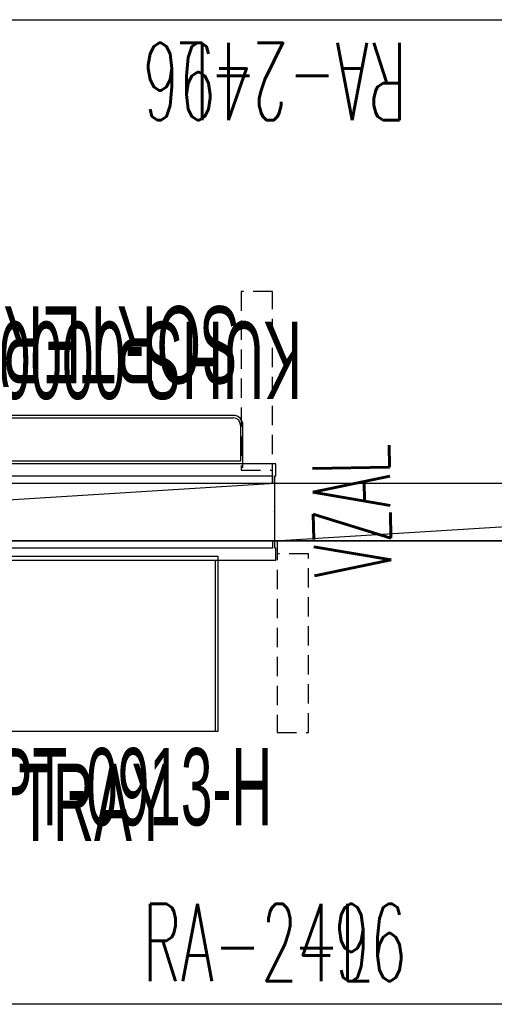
# Model space of a CAD drawing. Header units: inches. Extents: x 66 to 744, y -89 to 88.
# Tile 7 of 256: x 133 to 158, y -26 to 25. Entities that reach past the tile are written whole.
import ezdxf
from ezdxf.enums import TextEntityAlignment as Align

# ---------------------------------------------------------------- set-up
doc = ezdxf.new("R2010")
doc.units = ezdxf.units.IN
doc.header["$MEASUREMENT"] = 0
doc.header["$PDSIZE"] = 0.1
doc.linetypes.add('DASHED', pattern=[0.8, 0.5, -0.3])
doc.linetypes.add('DASHEDX2', pattern=[1.5, 1, -0.5])
doc.layers.add('A-Anno-Ttld', color=7, linetype='Continuous', lineweight=13)
for name, color, linetype in [('A-FURN-HAWORTH-ATT', 7, 'Continuous'), ('A-FURN-P-COMP', 86, 'Continuous'), ('A-FURN-P-COMP-TEXT', 86, 'Continuous'), ('A-FURN-P-COMP-TEXT2', 86, 'Continuous'), ('A-FURN-P-PNLS', 5, 'Continuous'), ('A-FURN-P-PNLS-CON', 104, 'Continuous'), ('A-FURN-P-PNLS-CON-TEXT2', 104, 'Continuous'), ('A-FURN-P-TEXT_UTEXT', 7, 'Continuous'), ('A-FURN-P-WKSF', 1, 'Continuous'), ('A-FURN-P-WKSF-ACC', 202, 'Continuous'), ('A-FURN-P-WKSF-ACC-TEXT2', 202, 'Continuous'), ('A-FURN-P-WKSF-SUPPORT', 202, 'Continuous'), ('A-FURN-P-WKSF-SUPPORT-TEXT2', 202, 'Continuous'), ('A-FURN-P-WKSF-TEXT2', 1, 'Continuous'), ('PSATTR', 7, 'Continuous'), ('Specattr', 7, 'Continuous')]:
    doc.layers.add(name, color=color, linetype=linetype)
doc.styles.add('0', font='TXT.SHX')
doc.styles.add('CAD_FNT', font='txt.shx', dxfattribs={"width": 0.6})
doc.styles.add('PM', font='txt.shx', dxfattribs={"width": 0.6})
doc.styles.add('PMSymText', font='txt.shx', dxfattribs={"width": 0.65})

# ---------------------------------------------------------------- blocks, each defined once
blk = doc.blocks.new('WURA-2496-JA-2D')
at = {"layer": 'A-FURN-P-WKSF'}
for p, q in [((68.5, 0), (27.5, 0)), ((96, -24), (0, -24))]:
    blk.add_line(p, q, dxfattribs=at)
at = {"layer": 'A-FURN-HAWORTH-ATT', "flags": 1}
for tag, p in [('PSMC', (0, 0)), ('PSPN', (0, -1.667)), ('PSON', (0, -3.333)), ('PSQT', (0, -5)), ('PST1', (0, -6.667)), ('PST2', (0, -8.333)), ('PST3', (0, -10)), ('PSEC', (0, -11.667))]:
    blk.add_attdef(tag, text='', height=1, dxfattribs=at).set_placement(p, align=Align.TOP_CENTER)
at = {"layer": 'A-FURN-P-WKSF-TEXT2', "style": '0', "width": 0.55, "flags": 8}
blk.add_attdef('ITEXT2', text='', height=4, dxfattribs=at).set_placement((48, -24), align=Align.BOTTOM_CENTER)
blk = doc.blocks.new('KUR1-XX48-PXX-2D')
at = {"layer": 'A-FURN-P-WKSF-ACC'}
for p, q in [((0.125, 0), (0, 0)), ((0, 0), (0, -0.375)), ((0.125, -0.375), (0.125, 0)), ((48, 0), (47.875, 0)), ((47.875, 0), (47.875, -0.375)), ((48, -0.375), (48, 0)), ((-0.062, -0.375), (-0.062, -1)), ((0, -0.375), (-0.062, -0.375)), ((47.875, -0.375), (0.125, -0.375)), ((48.062, -0.375), (48, -0.375)), ((48.062, -1), (48.062, -0.375)), ((-0.062, -1), (48.062, -1))]:
    blk.add_line(p, q, dxfattribs=at)
for p in [(0, 0), (48, 0), (24, -1)]:
    blk.add_point(p, dxfattribs=at)
at = {"layer": 'A-FURN-P-TEXT_UTEXT', "style": 'PMSymText', "width": 0.65, "flags": 8}
for tag, p in [('PSUT1', (23.022, -12.502)), ('PSUT3', (23.022, -24.502))]:
    blk.add_attdef(tag, text='', height=4, dxfattribs=at).set_placement(p, align=Align.CENTER)
at = {"layer": 'A-FURN-P-TEXT_UTEXT', "style": 'PMSymText', "width": 0.65}
blk.add_attdef('PSUT2', text='', height=4, dxfattribs=at).set_placement((23.022, -18.502), align=Align.CENTER)
at = {"layer": 'A-FURN-P-WKSF-ACC-TEXT2', "style": '0', "width": 0.55, "flags": 8}
blk.add_attdef('ITEXT2', text='', height=4, dxfattribs=at).set_placement((24, -4.5), align=Align.MIDDLE_CENTER)
at = {"layer": 'PSATTR', "flags": 1}
for tag in ['PSON', 'PSMC', 'PSDH', 'PSPN', 'PSQT', 'PSEC', 'PST5', 'PST4', 'PST3', 'PST2', 'PST1']:
    blk.add_attdef(tag, text='', height=1, dxfattribs=at).set_placement((0, 0), align=Align.TOP_CENTER)
blk = doc.blocks.new('KUPT-0913-H-2D')
at = {"layer": 'A-FURN-P-COMP'}
for p, q in [((0, -8.875), (0, 0.214)), ((0, 0.214), (12.75, 0.214)), ((0, 0), (12.75, 0)), ((0.125, -8.875), (0.125, 0)), ((12.625, 0), (12.625, -8.875)), ((12.75, 0.214), (12.75, -8.875)), ((12.75, -8.875), (0, -8.875))]:
    blk.add_line(p, q, dxfattribs=at)
for p in [(0, 0), (12.75, 0)]:
    blk.add_point(p, dxfattribs=at)
at = {"layer": 'A-FURN-P-COMP-TEXT', "width": 0.55, "flags": 8}
blk.add_attdef('ITEXT', text='', height=4, dxfattribs=at).set_placement((6.347, -11.731), align=Align.MIDDLE_CENTER)
at = {"layer": 'A-FURN-P-COMP-TEXT2', "width": 0.55, "flags": 8}
blk.add_attdef('ITEXT2', text='', height=4, dxfattribs=at).set_placement((6.347, -12.535), align=Align.MIDDLE_CENTER)
at = {"layer": 'A-FURN-P-TEXT_UTEXT', "style": 'PMSymText', "width": 0.65, "flags": 8}
for tag, p in [('PSUT1', (5.366, -21.72)), ('PSUT3', (5.366, -33.72))]:
    blk.add_attdef(tag, text='', height=4, dxfattribs=at).set_placement(p, align=Align.CENTER)
at = {"layer": 'A-FURN-P-TEXT_UTEXT', "style": 'PMSymText', "width": 0.65}
blk.add_attdef('PSUT2', text='', height=4, dxfattribs=at).set_placement((5.366, -27.72), align=Align.CENTER)
at = {"layer": 'PSATTR', "flags": 1}
for tag in ['PSON', 'PSMC', 'PSDH', 'PSPN', 'PSQT', 'PSEC', 'PST5', 'PST4', 'PST3', 'PST2', 'PST1']:
    blk.add_attdef(tag, text='', height=1, dxfattribs=at).set_placement((0, 0), align=Align.TOP_CENTER)
blk = doc.blocks.new('KUHS-0000-H-2D')
at = {"layer": 'A-FURN-P-COMP'}
for p, q in [((0, 0.214), (0, -0.339)), ((12.75, -0.339), (12.75, 0.214)), ((0, -0.339), (0, -2)), ((0.125, -0.339), (0.125, -0.125)), ((0.125, -0.125), (12.625, -0.125)), ((0.125, -2), (0.125, -0.339)), ((12.625, -0.125), (12.625, -0.339)), ((12.625, -0.339), (12.625, -2)), ((12.75, -2), (12.75, -0.339)), ((12.25, -2.375), (0.5, -2.375)), ((0.5, -2.5), (12.25, -2.5))]:
    blk.add_line(p, q, dxfattribs=at)
for centre, radius, start, end in [((0.5, -2), 0.5, 180, 270), ((0.5, -2), 0.375, 180, 270), ((12.25, -2), 0.5, 270, 0), ((12.25, -2), 0.375, 270, 0)]:
    blk.add_arc(centre, radius, start, end, dxfattribs=at)
for p in [(0, 0), (12.75, 0)]:
    blk.add_point(p, dxfattribs=at)
at = {"layer": 'A-FURN-P-COMP-TEXT', "width": 0.55, "flags": 8}
blk.add_attdef('ITEXT', text='', height=4, dxfattribs=at).set_placement((6.347, -5.356), align=Align.MIDDLE_CENTER)
at = {"layer": 'A-FURN-P-COMP-TEXT2', "width": 0.55, "flags": 8}
blk.add_attdef('ITEXT2', text='', height=4, dxfattribs=at).set_placement((6.347, -6.16), align=Align.MIDDLE_CENTER)
at = {"layer": 'A-FURN-P-TEXT_UTEXT', "style": 'PMSymText', "width": 0.65, "flags": 8}
for tag, p in [('PSUT1', (5.366, -15.344)), ('PSUT3', (5.366, -27.344))]:
    blk.add_attdef(tag, text='', height=4, dxfattribs=at).set_placement(p, align=Align.CENTER)
at = {"layer": 'A-FURN-P-TEXT_UTEXT', "style": 'PMSymText', "width": 0.65}
blk.add_attdef('PSUT2', text='', height=4, dxfattribs=at).set_placement((5.366, -21.344), align=Align.CENTER)
at = {"layer": 'PSATTR', "flags": 1}
for tag in ['PSON', 'PSMC', 'PSDH', 'PSPN', 'PSQT', 'PSEC', 'PST5', 'PST4', 'PST3', 'PST2', 'PST1']:
    blk.add_attdef(tag, text='', height=1, dxfattribs=at).set_placement((0, 0), align=Align.TOP_CENTER)
blk = doc.blocks.new('4858B')
at = {"layer": 'A-FURN-P-PNLS'}
for p, q in [((0, 3), (48, 3)), ((0, 0), (0, 3)), ((0, 0), (48, 3)), ((48, 0), (48, 3)), ((0, 0), (48, 0))]:
    blk.add_line(p, q, dxfattribs=at)
for p in [(0, 3), (48, 3), (0, 0), (0, 0), (0, 0), (0, 0), (0, 0), (0, 0), (48, 0)]:
    blk.add_point(p, dxfattribs=at)
at = {"layer": 'Specattr', "style": 'PM', "width": 0.6, "flags": 8}
blk.add_attdef('ITEXT', text='', height=6, dxfattribs=at).set_placement((24, 8), align=Align.MIDDLE_CENTER)
at = {"layer": 'Specattr', "style": 'PM', "width": 0.6, "flags": 9}
for tag, p in [('HC2', (0, 3)), ('HC3', (48, 3)), ('HC1', (0, 0)), ('HC4', (48, 0))]:
    blk.add_attdef(tag, p, '', height=0.717, dxfattribs=at)
for tag, p in [('PARTNUMB', (0, 0)), ('PST3', (0, 0)), ('PST2', (0, 0)), ('PST1', (0, 0)), ('QUANT', (0, -1))]:
    blk.add_attdef(tag, text='', height=0.717, dxfattribs=at).set_placement(p, align=Align.BOTTOM_CENTER)
blk = doc.blocks.new('VZAL-XXXX-2D')
at = {"layer": 'A-FURN-P-PNLS-CON'}
blk.add_point((0, 0), dxfattribs=at)
at = {"layer": 'A-FURN-P-PNLS-CON-TEXT2', "linetype": 'Continuous', "style": 'CAD_FNT', "width": 0.55, "flags": 8}
blk.add_attdef('ITEXT2', text='', height=4, dxfattribs=at).set_placement((0, -2), align=Align.TOP_CENTER)
at = {"layer": 'A-FURN-P-TEXT_UTEXT', "style": 'PMSymText', "width": 0.65, "flags": 8}
for tag, p in [('PSUT1', (0.001, -12)), ('PSUT3', (0.001, -24))]:
    blk.add_attdef(tag, text='', height=4, dxfattribs=at).set_placement(p, align=Align.CENTER)
at = {"layer": 'A-FURN-P-TEXT_UTEXT', "style": 'PMSymText', "width": 0.65}
blk.add_attdef('PSUT2', text='', height=4, dxfattribs=at).set_placement((0.001, -18), align=Align.CENTER)
at = {"layer": 'PSATTR', "flags": 1}
for tag in ['PSON', 'PSMC', 'PSDH', 'PSPN', 'PSQT', 'PSEC', 'PST5', 'PST4', 'PST3', 'PST2', 'PST1']:
    blk.add_attdef(tag, text='', height=1, dxfattribs=at).set_placement((0, 0), align=Align.TOP_CENTER)
blk = doc.blocks.new('ZZBD-1000-PL-2D')
at = {"layer": 'A-FURN-P-WKSF-SUPPORT', "linetype": 'DASHEDX2'}
for p, q in [((0.125, 0), (0.125, -9.915)), ((1.745, -0.665), (0.125, -0.665)), ((1.745, -9.915), (1.745, -0.665)), ((0.125, -9.915), (1.745, -9.915))]:
    blk.add_line(p, q, dxfattribs=at)
at = {"layer": 'A-FURN-P-WKSF-SUPPORT'}
blk.add_point((0, 0), dxfattribs=at)
at = {"layer": 'A-FURN-P-TEXT_UTEXT', "style": 'PMSymText', "width": 0.65, "flags": 8}
for tag, p in [('PSUT1', (5.325, -41.002)), ('PSUT3', (5.325, -53.002))]:
    blk.add_attdef(tag, text='', height=4, dxfattribs=at).set_placement(p, align=Align.CENTER)
at = {"layer": 'A-FURN-P-TEXT_UTEXT', "style": 'PMSymText', "width": 0.65}
blk.add_attdef('PSUT2', text='', height=4, dxfattribs=at).set_placement((5.325, -47.002), align=Align.CENTER)
at = {"layer": 'A-FURN-P-WKSF-SUPPORT-TEXT2', "linetype": 'DASHED', "style": 'CAD_FNT', "width": 0.55, "flags": 8}
blk.add_attdef('ITEXT2', text='', height=4, dxfattribs=at).set_placement((0.935, -24), align=Align.BOTTOM_LEFT)
at = {"layer": 'PSATTR', "flags": 1}
for tag in ['PSON', 'PSMC', 'PSDH', 'PSPN', 'PSQT', 'PSEC', 'PST5', 'PST4', 'PST3', 'PST2', 'PST1']:
    blk.add_attdef(tag, text='', height=1, dxfattribs=at).set_placement((0, 0), align=Align.TOP_CENTER)

msp = doc.modelspace()

# ---------------------------------------------------------------- block references
ref = msp.add_blockref('WURA-2496-JA-2D', (194.55, 1.317), dxfattribs=dict(rotation=180))
ref.add_attrib('ITEXT2', 'RA-2496', dxfattribs={"layer": 'A-FURN-P-WKSF-TEXT2', "height": 4, "rotation": 180, "style": '0', "width": 0.55, "flags": 8}).set_placement((146.55, 25.317), align=Align.BOTTOM_CENTER)
ref = msp.add_blockref('WURA-2496-JA-2D', (98.55, -1.683))
ref.add_attrib('ITEXT2', 'RA-2496', dxfattribs={"layer": 'A-FURN-P-WKSF-TEXT2', "height": 4, "style": '0', "width": 0.55, "flags": 8}).set_placement((146.55, -25.683), align=Align.BOTTOM_CENTER)
at = {"layer": 'A-Anno-Ttld'}
ref = msp.add_blockref('ZZBD-1000-PL-2D', (146.55, 1.317), dxfattribs=dict(at, rotation=180))
ref.add_attrib('ITEXT2', '-L', dxfattribs={"layer": 'A-FURN-P-WKSF-SUPPORT-TEXT2', "linetype": 'DASHED', "height": 4, "rotation": 180, "style": 'CAD_FNT', "width": 0.55}).set_placement((145.615, 25.317), align=Align.BOTTOM_LEFT)
at = {"layer": 'A-Anno-Ttld', "rotation": 180}
msp.add_blockref('KUHS-0000-H-2D', (144.901, 2.317), dxfattribs=at).add_auto_attribs({'ITEXT2': 'SORTER', 'ITEXT': 'KUHS-0000-H'})
at = {"layer": 'A-Anno-Ttld'}
ref = msp.add_blockref('4858B', (98.55, -1.683), dxfattribs=at)
ref.add_attrib('ITEXT', '4858B', dxfattribs={"layer": 'Specattr', "height": 6, "style": 'PM', "width": 0.6}).set_placement((122.55, 6.317), align=Align.MIDDLE_CENTER)
ref = msp.add_blockref('4858B', (146.55, -1.683), dxfattribs=at)
ref.add_attrib('ITEXT', '4858B', dxfattribs={"layer": 'Specattr', "height": 6, "style": 'PM', "width": 0.6}).set_placement((170.55, 6.317), align=Align.MIDDLE_CENTER)
ref = msp.add_blockref('KUR1-XX48-PXX-2D', (146.55, 1.317), dxfattribs=dict(at, rotation=180))
ref.add_attrib('ITEXT2', 'RAIL-48', dxfattribs={"layer": 'A-FURN-P-WKSF-ACC-TEXT2', "height": 4, "rotation": 180, "style": '0', "width": 0.55, "flags": 8}).set_placement((122.55, 5.817), align=Align.MIDDLE_CENTER)
ref = msp.add_blockref('VZAL-XXXX-2D', (146.54, -0.183, -0.5), dxfattribs=dict(at, rotation=91.04023282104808))
ref.add_attrib('ITEXT2', 'VZAL', dxfattribs={"layer": 'A-FURN-P-PNLS-CON-TEXT2', "linetype": 'Continuous', "height": 4, "rotation": 91.0402, "style": 'CAD_FNT', "width": 0.55}).set_placement((148.54, -0.147, -0.5), align=Align.TOP_CENTER)
ref = msp.add_blockref('KUR1-XX48-PXX-2D', (98.55, -1.683), dxfattribs=at)
ref.add_attrib('ITEXT2', 'RAIL-48', dxfattribs={"layer": 'A-FURN-P-WKSF-ACC-TEXT2', "height": 4, "style": '0', "width": 0.55, "flags": 8}).set_placement((122.55, -6.183), align=Align.MIDDLE_CENTER)
ref = msp.add_blockref('ZZBD-1000-PL-2D', (146.55, -1.683), dxfattribs=at)
ref.add_attrib('ITEXT2', '-L', dxfattribs={"layer": 'A-FURN-P-WKSF-SUPPORT-TEXT2', "linetype": 'DASHED', "height": 4, "style": 'CAD_FNT', "width": 0.55}).set_placement((147.485, -25.683), align=Align.BOTTOM_LEFT)
msp.add_blockref('KUPT-0913-H-2D', (130.842, -2.683), dxfattribs=at).add_auto_attribs({'ITEXT2': 'TRAY', 'ITEXT': 'KUPT-0913-H'})

doc.saveas('drawing.dxf')
